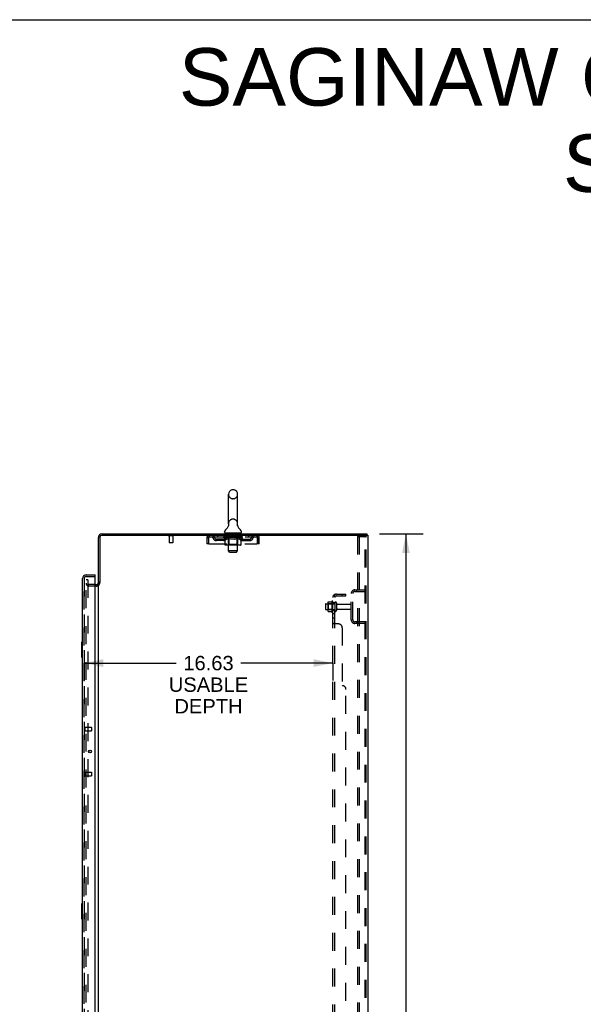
# Model space of a CAD drawing. Header units: inches. Extents: x 0 to 218, y 0 to 141.
# Tile 74 of 76: x 108 to 146, y 75 to 141. Entities that reach past the tile are written whole.
import ezdxf

# ---------------------------------------------------------------- set-up
doc = ezdxf.new("R2010")
doc.units = ezdxf.units.IN
doc.header["$LTSCALE"] = 11.987179
doc.header["$MEASUREMENT"] = 0
doc.linetypes.add('HIDDEN', pattern=[0.2, 0.1, -0.1])
doc.layers.get('0').update_dxf_attribs({"linetype": 'CONTINUOUS'})
for name, color, linetype in [('DEFAULT_2', 8, 'HIDDEN'), ('DIMENSIONS', 7, 'CONTINUOUS'), ('MAIN_RH_DOOR_ASSEMBLY', 7, 'CONTINUOUS'), ('SECONDARY_LH_DOOR_ASSEMBLY', 7, 'CONTINUOUS'), ('SUBPANEL', 7, 'CONTINUOUS')]:
    doc.layers.add(name, color=color, linetype=linetype)
doc.styles.get("Standard").update_dxf_attribs({"font": 'arial.ttf'})
doc.dimstyles.new('DIMSTYLE_1', dxfattribs={"dimtxt": 0.961538, "dimasz": 1.282051, "dimexe": 0.09, "dimexo": 0.07, "dimgap": 0.0375, "dimtad": 0, "dimtih": 1, "dimtoh": 1, "dimzin": 4, "dimdsep": 46, "dimtxsty": 'Standard', "dimblk": '_FILLED', "dimblk1": '_FILLED', "dimblk2": '_FILLED', "dimcen": 0.09, "dimadec": 3, "dimazin": 1, "dimtfac": 1, "dimtdec": 3, "dimtofl": 0, "dimtmove": 0, "dimatfit": 3, "dimldrblk": '_FILLED', "dimfxl": 0, "dimtolj": 1, "dimtzin": 4, "dimarcsym": 0})

# ---------------------------------------------------------------- blocks, each defined once
blk = doc.blocks.new('_FILLED')
at = {"color": 0, "linetype": 'ByBlock'}
blk.add_solid([(0, 0), (-1, 0.2), (-1, -0.2)], dxfattribs=at)
blk = doc.blocks.new('*D4')
at = {"layer": 'DIMENSIONS', "color": 2, "linetype": 'Continuous'}
for p, q in [((132.208, 106.649), (135.12, 106.649)), ((133.966, 106.649), (133.966, 71.611)), ((133.966, 34.649), (133.966, 69.688)), ((132.208, 34.649), (135.12, 34.649))]:
    blk.add_line(p, q, dxfattribs=at)
at = {"layer": 'DIMENSIONS', "color": 2, "linetype": 'Continuous', "xscale": 1.2820512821, "yscale": 1.2820512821, "zscale": 1.2820512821}
for p, rotation in [((133.966, 106.649), 90), ((133.966, 34.649), 270)]:
    blk.add_blockref('_FILLED', p, dxfattribs=dict(at, rotation=rotation))
at = {"layer": 'DIMENSIONS', "color": 2, "linetype": 'Continuous', "insert": (133.966, 71.13), "char_height": 0.9615, "width": 3.36002, "attachment_point": 2, "line_spacing_factor": 0.9}
blk.add_mtext('72.00', dxfattribs=at)
blk = doc.blocks.new('*D12')
at = {"layer": 'DIMENSIONS', "color": 2, "linetype": 'Continuous'}
for p, q in [((112.46, 98.002), (112.46, 96.848)), ((112.46, 98.002), (118.612, 98.002)), ((129.085, 98.002), (122.934, 98.002)), ((129.085, 98.002), (129.085, 96.848))]:
    blk.add_line(p, q, dxfattribs=at)
at = {"layer": 'DIMENSIONS', "color": 2, "linetype": 'Continuous', "xscale": 1.2820512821, "yscale": 1.2820512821, "zscale": 1.2820512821, "rotation": 180}
blk.add_blockref('_FILLED', (112.46, 98.002), dxfattribs=at)
at = {"layer": 'DIMENSIONS', "color": 2, "linetype": 'Continuous', "xscale": 1.2820512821, "yscale": 1.2820512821, "zscale": 1.2820512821}
blk.add_blockref('_FILLED', (129.085, 98.002), dxfattribs=at)
at = {"layer": 'DIMENSIONS', "color": 2, "linetype": 'Continuous', "insert": (120.773, 98.483), "char_height": 0.9615, "width": 5.29025, "attachment_point": 2, "line_spacing_factor": 0.9}
blk.add_mtext('16.63\\PUSABLE\\PDEPTH', dxfattribs=at)

msp = doc.modelspace()

# ---------------------------------------------------------------- linework, layer by layer
at = {"color": 7, "linetype": 'Continuous'}
for p, q in [((0, 141.026), (217.949, 141.026)), ((122.458, 109.595), (122.371, 109.595)), ((122.108, 107.32), (122.108, 109.295)), ((122.72, 107.32), (122.72, 109.295)), ((121.852, 106.748), (121.852, 106.788)), ((121.914, 106.679), (121.914, 106.649)), ((122.914, 106.679), (121.914, 106.679)), ((122.114, 107.177), (122.113, 107.172)), ((122.708, 107.221), (122.709, 107.226)), ((122.708, 107.216), (122.708, 107.221)), ((122.708, 107.211), (122.708, 107.216)), ((122.709, 107.206), (122.708, 107.211)), ((122.709, 107.231), (122.71, 107.236)), ((122.709, 107.226), (122.709, 107.231)), ((122.709, 107.201), (122.709, 107.206)), ((122.71, 107.196), (122.709, 107.201)), ((122.71, 107.241), (122.711, 107.246)), ((122.71, 107.236), (122.71, 107.241)), ((122.711, 107.191), (122.71, 107.196)), ((122.711, 107.246), (122.712, 107.25)), ((122.712, 107.187), (122.711, 107.191)), ((122.713, 107.183), (122.712, 107.187)), ((122.914, 106.679), (122.914, 106.649)), ((122.977, 106.748), (122.977, 106.788)), ((113.414, 103.396), (113.414, 106.403)), ((113.518, 106.42), (113.518, 103.398)), ((113.643, 106.545), (131.32, 106.545)), ((113.661, 106.649), (131.362, 106.649)), ((131.361, 106.545), (131.414, 106.545)), ((131.362, 106.649), (131.362, 106.545)), ((131.414, 106.545), (131.414, 34.753)), ((113.518, 103.409), (113.414, 103.409)), ((113.21, 103.253), (113.272, 103.253)), ((113.414, 41.942), (113.414, 103.357))]:
    msp.add_line(p, q, dxfattribs=at)
at = {"color": 3, "linetype": 'Continuous'}
msp.add_line((131.361, 106.545), (131.32, 106.545), dxfattribs=at)
at = {"color": 7, "linetype": 'Continuous'}
msp.add_lwpolyline([(122.116, 107.25), (122.117, 107.246), (122.118, 107.241), (122.119, 107.236), (122.119, 107.231), (122.12, 107.226), (122.12, 107.221), (122.12, 107.216), (122.12, 107.211), (122.12, 107.206), (122.119, 107.201), (122.119, 107.196), (122.118, 107.191), (122.117, 107.187), (122.116, 107.182), (122.114, 107.177)], dxfattribs=at)
for centre, radius, start, end in [((122.414, 109.295), 0.306, 105.63034, 180), ((122.371, 109.451), 0.144, 90, 105.63034), ((122.458, 109.451), 0.144, 74.36966, 90), ((122.414, 109.295), 0.306, 0, 74.36966), ((121.995, 106.788), 0.144, 124.66237, 180), ((121.921, 106.748), 0.069, 180, 265), ((121.616, 107.336), 0.523, 304.66237, 347.23895), ((122.414, 107.32), 0.306, 180, 193.20532), ((123.212, 107.336), 0.523, 192.7611, 235.33763), ((122.414, 107.32), 0.306, 346.79468, 360), ((122.908, 106.748), 0.069, 275, 360), ((122.833, 106.788), 0.144, 360, 55.33763), ((113.661, 106.403), 0.246, 90, 180), ((113.643, 106.42), 0.125, 90, 180), ((113.272, 103.396), 0.142, 270, 360)]:
    msp.add_arc(centre, radius, start, end, dxfattribs=at)
at = {"layer": 'DEFAULT_2', "color": 8, "linetype": 'HIDDEN'}
for p, q in [((122.458, 108.995), (122.371, 108.995)), ((122.458, 107.62), (122.371, 107.62)), ((122.094, 106.679), (122.094, 106.649)), ((122.309, 106.669), (122.309, 106.589)), ((122.519, 106.669), (122.519, 106.589)), ((122.734, 106.679), (122.734, 106.649)), ((118.41, 106.502), (118.126, 106.502)), ((118.144, 106.502), (118.144, 106.055)), ((118.382, 106.045), (118.154, 106.045)), ((118.392, 106.502), (118.392, 106.055)), ((120.664, 106.378), (120.664, 105.983)), ((120.664, 106.378), (120.768, 106.378)), ((120.768, 106.378), (120.768, 105.983)), ((120.798, 105.983), (120.798, 106.378)), ((120.831, 106.441), (120.831, 106.545)), ((120.831, 106.441), (123.997, 106.441)), ((121.3, 106.19), (121.3, 106.294)), ((121.783, 106.294), (121.3, 106.294)), ((121.783, 106.19), (121.3, 106.19)), ((121.383, 106.545), (121.383, 106.441)), ((121.55, 106.19), (121.55, 106.294)), ((121.781, 106.395), (121.781, 106.435)), ((121.781, 106.435), (122.087, 106.435)), ((121.878, 106.327), (121.781, 106.395)), ((123.048, 106.395), (121.781, 106.395)), ((121.782, 106.435), (121.782, 106.439)), ((121.902, 106.438), (121.782, 106.439)), ((121.791, 106.435), (121.791, 106.441)), ((121.799, 106.432), (121.799, 106.435)), ((121.799, 106.432), (123.029, 106.432)), ((121.808, 106.432), (121.808, 106.435)), ((121.809, 106.432), (121.809, 106.435)), ((121.819, 106.435), (121.819, 106.441)), ((121.835, 106.432), (121.835, 106.435)), ((121.837, 106.432), (121.837, 106.435)), ((121.866, 106.435), (121.866, 106.441)), ((121.878, 105.92), (121.878, 106.327)), ((121.878, 106.327), (121.893, 106.317)), ((121.88, 106.432), (121.88, 106.435)), ((121.883, 106.432), (121.883, 106.435)), ((121.908, 106.308), (121.893, 106.317)), ((121.902, 106.435), (121.902, 106.438)), ((121.922, 106.3), (121.907, 106.308)), ((121.936, 106.293), (121.922, 106.3)), ((121.929, 106.435), (121.929, 106.441)), ((121.93, 106.432), (121.93, 106.435)), ((121.931, 106.432), (121.931, 106.435)), ((121.934, 106.432), (121.934, 106.435)), ((121.951, 106.288), (121.936, 106.293)), ((121.941, 106.432), (121.941, 106.435)), ((121.941, 106.432), (121.941, 106.435)), ((121.945, 106.432), (121.945, 106.435)), ((121.948, 106.432), (121.948, 106.436)), ((121.965, 106.283), (121.951, 106.288)), ((121.953, 106.432), (121.953, 106.435)), ((122.059, 106.283), (121.965, 106.283)), ((121.967, 106.432), (121.967, 106.435)), ((121.977, 106.441), (121.977, 106.545)), ((121.985, 106.432), (121.985, 106.437)), ((121.985, 106.432), (121.985, 106.435)), ((122.006, 106.432), (122.006, 106.435)), ((122.006, 106.432), (122.006, 106.435)), ((122.007, 106.435), (122.007, 106.441)), ((122.017, 106.432), (122.017, 106.435)), ((122.021, 106.432), (122.021, 106.435)), ((122.03, 106.432), (122.03, 106.435)), ((122.042, 106.432), (122.042, 106.439)), ((122.057, 106.432), (122.057, 106.435)), ((122.059, 106.283), (122.073, 106.288)), ((122.06, 106.432), (122.06, 106.435)), ((122.087, 106.293), (122.073, 106.288)), ((122.087, 106.432), (122.087, 106.435)), ((122.102, 106.3), (122.087, 106.293)), ((122.154, 106.435), (122.092, 106.435)), ((122.098, 106.435), (122.098, 106.441)), ((122.101, 105.923), (122.101, 106.392)), ((122.116, 106.308), (122.101, 106.3)), ((122.104, 106.432), (122.104, 106.435)), ((122.109, 106.432), (122.109, 106.435)), ((122.114, 105.498), (122.114, 106.649)), ((122.115, 106.432), (122.115, 106.44)), ((122.131, 106.317), (122.116, 106.308)), ((122.119, 106.432), (122.119, 106.435)), ((122.13, 106.432), (122.13, 106.435)), ((122.145, 106.326), (122.131, 106.317)), ((122.145, 105.92), (122.145, 106.326)), ((122.145, 106.326), (122.175, 106.317)), ((122.154, 106.432), (122.154, 106.435)), ((122.229, 106.435), (122.17, 106.435)), ((122.203, 106.308), (122.174, 106.317)), ((122.19, 106.432), (122.19, 106.435)), ((122.198, 106.435), (122.198, 106.441)), ((122.201, 106.432), (122.201, 106.435)), ((122.232, 106.3), (122.203, 106.308)), ((122.204, 106.432), (122.204, 106.441)), ((122.206, 106.432), (122.206, 106.435)), ((122.214, 106.432), (122.214, 106.435)), ((122.229, 106.432), (122.229, 106.435)), ((122.26, 106.293), (122.231, 106.3)), ((122.31, 106.435), (122.255, 106.435)), ((122.288, 106.288), (122.259, 106.294)), ((122.268, 106.432), (122.268, 106.435)), ((122.315, 106.283), (122.287, 106.288)), ((122.3, 106.435), (122.414, 106.441)), ((122.304, 106.435), (122.304, 106.441)), ((122.305, 106.441), (122.304, 106.441)), ((122.305, 106.435), (122.305, 106.441)), ((122.305, 106.432), (122.305, 106.435)), ((122.309, 106.432), (122.309, 106.435)), ((122.31, 106.432), (122.31, 106.435)), ((122.31, 106.432), (122.31, 106.435)), ((122.513, 106.283), (122.315, 106.283)), ((122.509, 106.579), (122.319, 106.579)), ((122.393, 106.435), (122.345, 106.435)), ((122.351, 106.432), (122.351, 106.435)), ((122.393, 106.432), (122.393, 106.435)), ((122.412, 106.435), (122.412, 106.435)), ((122.412, 106.432), (122.412, 106.435)), ((122.412, 106.432), (122.412, 106.435)), ((122.414, 106.435), (122.414, 106.441)), ((122.414, 106.441), (122.529, 106.435)), ((122.417, 106.432), (122.417, 106.435)), ((122.417, 106.432), (122.417, 106.435)), ((122.417, 106.435), (122.417, 106.435)), ((122.435, 106.432), (122.435, 106.435)), ((122.435, 106.435), (122.483, 106.435)), ((122.478, 106.432), (122.478, 106.435)), ((122.513, 106.283), (122.541, 106.288)), ((122.518, 106.432), (122.518, 106.435)), ((122.519, 106.432), (122.519, 106.435)), ((122.519, 106.435), (122.573, 106.435)), ((122.52, 106.432), (122.52, 106.435)), ((122.524, 106.435), (122.524, 106.441)), ((122.524, 106.435), (122.524, 106.441)), ((122.524, 106.441), (122.524, 106.441)), ((122.524, 106.432), (122.524, 106.435)), ((122.568, 106.293), (122.541, 106.288)), ((122.56, 106.432), (122.56, 106.435)), ((122.596, 106.3), (122.568, 106.293)), ((122.624, 106.308), (122.596, 106.3)), ((122.599, 106.432), (122.599, 106.435)), ((122.599, 106.435), (122.658, 106.435)), ((122.615, 106.432), (122.615, 106.435)), ((122.622, 106.432), (122.622, 106.435)), ((122.652, 106.316), (122.623, 106.307)), ((122.625, 106.432), (122.625, 106.441)), ((122.627, 106.432), (122.627, 106.435)), ((122.631, 106.435), (122.631, 106.441)), ((122.638, 106.432), (122.638, 106.435)), ((122.681, 106.326), (122.652, 106.316)), ((122.674, 106.432), (122.674, 106.435)), ((122.674, 106.435), (122.736, 106.435)), ((122.681, 105.92), (122.681, 106.326)), ((122.681, 106.326), (122.695, 106.316)), ((122.709, 106.308), (122.695, 106.316)), ((122.698, 106.432), (122.698, 106.435)), ((122.722, 106.3), (122.708, 106.308)), ((122.709, 106.432), (122.709, 106.435)), ((122.713, 106.432), (122.713, 106.44)), ((122.714, 105.498), (122.714, 106.649)), ((122.719, 106.432), (122.719, 106.435)), ((122.736, 106.293), (122.722, 106.3)), ((122.724, 106.432), (122.724, 106.435)), ((122.727, 105.923), (122.727, 106.392)), ((122.731, 106.435), (122.731, 106.441)), ((122.749, 106.288), (122.736, 106.293)), ((122.741, 106.432), (122.741, 106.435)), ((122.741, 106.435), (122.943, 106.435)), ((122.763, 106.283), (122.749, 106.288)), ((122.867, 106.283), (122.763, 106.283)), ((122.768, 106.432), (122.768, 106.435)), ((122.771, 106.432), (122.771, 106.435)), ((122.787, 106.432), (122.787, 106.439)), ((122.798, 106.432), (122.798, 106.435)), ((122.807, 106.432), (122.807, 106.435)), ((122.812, 106.432), (122.812, 106.435)), ((122.821, 106.435), (122.821, 106.441)), ((122.823, 106.432), (122.823, 106.435)), ((122.823, 106.432), (122.823, 106.435)), ((122.843, 106.432), (122.843, 106.437)), ((122.844, 106.432), (122.844, 106.435)), ((122.852, 106.441), (122.852, 106.545)), ((122.862, 106.432), (122.862, 106.435)), ((122.867, 106.283), (122.88, 106.288)), ((122.876, 106.432), (122.876, 106.435)), ((122.88, 106.432), (122.88, 106.436)), ((122.894, 106.293), (122.88, 106.288)), ((122.884, 106.432), (122.884, 106.435)), ((122.887, 106.432), (122.887, 106.435)), ((122.887, 106.432), (122.887, 106.435)), ((122.907, 106.3), (122.893, 106.293)), ((122.894, 106.432), (122.894, 106.435)), ((122.897, 106.432), (122.897, 106.435)), ((122.898, 106.432), (122.898, 106.435)), ((122.899, 106.435), (122.899, 106.441)), ((122.921, 106.307), (122.907, 106.3)), ((122.934, 106.316), (122.92, 106.307)), ((122.948, 106.325), (122.934, 106.316)), ((122.945, 106.432), (122.945, 106.435)), ((122.948, 106.432), (122.948, 106.435)), ((122.948, 106.325), (123.048, 106.395)), ((122.948, 105.92), (122.948, 106.325)), ((122.963, 106.435), (122.963, 106.441)), ((122.991, 106.432), (122.991, 106.435)), ((122.993, 106.432), (122.993, 106.435)), ((123.009, 106.435), (123.009, 106.441)), ((123.019, 106.432), (123.019, 106.435)), ((123.02, 106.432), (123.02, 106.435)), ((123.029, 106.432), (123.029, 106.435)), ((123.038, 106.435), (123.038, 106.441)), ((123.046, 106.294), (123.529, 106.294)), ((123.046, 106.19), (123.529, 106.19)), ((123.048, 106.395), (123.048, 106.441)), ((123.279, 106.19), (123.279, 106.294)), ((123.445, 106.545), (123.445, 106.441)), ((123.529, 106.19), (123.529, 106.294)), ((123.997, 106.545), (123.997, 106.441)), ((124.03, 106.378), (124.03, 105.983)), ((124.06, 105.983), (124.06, 106.378)), ((124.164, 106.378), (124.06, 106.378)), ((124.164, 105.983), (124.164, 106.378)), ((130.735, 106.462), (130.735, 34.837)), ((130.735, 106.462), (131.215, 106.462)), ((130.839, 106.462), (130.839, 34.837)), ((131.215, 106.462), (131.289, 106.462)), ((131.237, 34.867), (131.237, 106.432)), ((131.31, 34.867), (131.31, 106.432)), ((120.768, 105.983), (120.664, 105.983)), ((120.798, 105.983), (124.03, 105.983)), ((122.905, 105.883), (121.921, 105.883)), ((122.101, 105.923), (122.062, 105.883)), ((122.727, 105.923), (122.101, 105.923)), ((122.183, 105.429), (122.114, 105.498)), ((122.714, 105.498), (122.114, 105.498)), ((122.183, 105.429), (122.645, 105.429)), ((122.645, 105.429), (122.714, 105.498)), ((122.659, 105.883), (122.662, 105.883)), ((122.667, 105.886), (122.669, 105.888)), ((122.669, 105.888), (122.672, 105.89)), ((122.727, 105.923), (122.767, 105.883)), ((124.164, 105.983), (124.06, 105.983)), ((112.602, 41.733), (112.602, 103.566)), ((112.706, 103.566), (112.602, 103.566)), ((112.706, 103.566), (112.706, 41.733)), ((113.21, 103.253), (112.788, 103.253)), ((113.272, 103.149), (112.788, 103.149)), ((130.557, 102.899), (131.31, 102.899)), ((130.557, 102.795), (131.31, 102.795)), ((130.664, 102.899), (130.664, 102.795)), ((128.771, 102.093), (128.989, 102.093)), ((129.015, 102.13), (129.015, 101.419)), ((129.085, 101.44), (129.085, 102.109)), ((130.31, 100.896), (130.31, 102.653)), ((130.414, 100.896), (130.414, 102.653)), ((128.585, 101.932), (128.585, 101.617)), ((128.615, 101.962), (129.21, 101.962)), ((128.615, 101.587), (129.21, 101.587)), ((128.749, 102.03), (128.749, 101.519)), ((128.769, 101.958), (128.749, 101.978)), ((128.769, 101.591), (128.749, 101.571)), ((128.769, 101.958), (128.769, 101.591)), ((129.065, 101.958), (128.769, 101.958)), ((129.065, 101.591), (128.769, 101.591)), ((128.771, 101.456), (128.989, 101.456)), ((129.065, 101.958), (129.085, 101.978)), ((129.065, 101.958), (129.065, 101.591)), ((129.065, 101.591), (129.085, 101.571)), ((129.21, 102.032), (129.21, 101.517)), ((129.32, 102.032), (129.32, 101.517)), ((129.383, 101.939), (130.28, 101.939)), ((129.383, 101.609), (130.28, 101.609)), ((131.31, 100.753), (130.557, 100.753)), ((130.664, 100.753), (130.664, 100.649)), ((131.31, 100.649), (130.557, 100.649))]:
    msp.add_line(p, q, dxfattribs=at)
for points in [[(120.798, 106.378), (120.801, 106.397), (120.803, 106.416), (120.805, 106.434), (120.808, 106.451), (120.81, 106.467), (120.812, 106.483), (120.815, 106.497), (120.817, 106.509), (120.819, 106.52), (120.822, 106.529), (120.824, 106.536), (120.827, 106.541), (120.829, 106.544), (120.831, 106.545)], [(120.798, 106.378), (120.801, 106.386), (120.803, 106.392), (120.805, 106.399), (120.808, 106.406), (120.81, 106.412), (120.812, 106.418), (120.815, 106.423), (120.817, 106.428), (120.819, 106.432), (120.822, 106.435), (120.824, 106.438), (120.827, 106.44), (120.829, 106.441), (120.831, 106.441)], [(123.997, 106.545), (124, 106.544), (124.002, 106.541), (124.004, 106.536), (124.007, 106.529), (124.009, 106.52), (124.011, 106.509), (124.014, 106.497), (124.016, 106.483), (124.018, 106.467), (124.021, 106.451), (124.023, 106.434), (124.026, 106.416), (124.028, 106.397), (124.03, 106.378)], [(123.997, 106.441), (124, 106.441), (124.002, 106.44), (124.004, 106.438), (124.007, 106.435), (124.009, 106.432), (124.011, 106.428), (124.014, 106.423), (124.016, 106.418), (124.018, 106.412), (124.021, 106.406), (124.023, 106.399), (124.026, 106.392), (124.028, 106.386), (124.03, 106.378)], [(131.226, 106.458), (131.221, 106.461), (131.215, 106.462)], [(131.226, 106.458), (131.23, 106.453), (131.234, 106.447), (131.236, 106.44), (131.237, 106.432)], [(131.3, 106.458), (131.295, 106.461), (131.289, 106.462)], [(131.3, 106.458), (131.304, 106.453), (131.307, 106.447), (131.309, 106.44), (131.31, 106.432)], [(121.921, 105.883), (121.915, 105.883), (121.91, 105.884), (121.905, 105.886), (121.9, 105.888), (121.896, 105.89), (121.892, 105.893), (121.888, 105.897), (121.884, 105.901), (121.882, 105.905), (121.88, 105.91), (121.878, 105.915), (121.878, 105.92)], [(122.167, 105.883), (122.164, 105.883), (122.162, 105.884), (122.159, 105.886), (122.157, 105.888), (122.154, 105.89), (122.152, 105.893), (122.15, 105.897), (122.149, 105.901), (122.147, 105.905), (122.146, 105.91), (122.146, 105.915), (122.145, 105.92)], [(122.662, 105.883), (122.664, 105.884), (122.667, 105.886)], [(122.672, 105.89), (122.674, 105.893), (122.676, 105.897), (122.677, 105.901), (122.679, 105.905)], [(122.674, 105.893), (122.676, 105.897), (122.677, 105.901)], [(122.679, 105.905), (122.68, 105.91), (122.68, 105.915), (122.681, 105.92)], [(122.68, 105.91), (122.68, 105.915), (122.681, 105.92)], [(122.905, 105.883), (122.911, 105.883), (122.916, 105.884), (122.921, 105.886), (122.926, 105.888), (122.93, 105.89), (122.934, 105.893), (122.938, 105.897), (122.942, 105.901), (122.944, 105.905), (122.946, 105.91), (122.948, 105.915), (122.948, 105.92)], [(128.761, 102.087), (128.762, 102.089), (128.763, 102.09), (128.764, 102.091), (128.766, 102.092), (128.768, 102.093), (128.769, 102.093), (128.771, 102.093)], [(128.998, 102.099), (128.997, 102.098), (128.997, 102.098), (128.997, 102.098), (128.997, 102.098), (128.997, 102.097), (128.996, 102.097), (128.996, 102.097), (128.996, 102.096), (128.996, 102.096), (128.995, 102.096), (128.995, 102.095), (128.994, 102.095), (128.994, 102.095), (128.993, 102.094), (128.992, 102.094), (128.991, 102.094), (128.99, 102.093), (128.989, 102.093)], [(128.761, 101.462), (128.762, 101.46), (128.763, 101.459), (128.764, 101.458), (128.766, 101.457), (128.768, 101.456), (128.769, 101.456), (128.771, 101.456)], [(128.989, 101.456), (128.99, 101.456), (128.991, 101.455), (128.992, 101.455), (128.993, 101.455), (128.994, 101.454), (128.994, 101.454), (128.995, 101.454), (128.995, 101.453), (128.996, 101.453), (128.996, 101.453), (128.996, 101.452), (128.996, 101.452), (128.997, 101.452), (128.997, 101.451), (128.997, 101.451), (128.997, 101.451), (128.997, 101.451), (128.998, 101.45)]]:
    msp.add_lwpolyline(points, dxfattribs=at)
for centre, radius, start, end in [((122.414, 109.295), 0.306, 180, 254.36966), ((122.371, 109.139), 0.144, 254.36966, 270), ((122.458, 109.139), 0.144, 270, 285.63034), ((122.414, 109.295), 0.306, 285.63034, 360), ((122.414, 107.32), 0.306, 105.63034, 180), ((122.371, 107.476), 0.144, 90, 105.63034), ((122.458, 107.476), 0.144, 74.36966, 90), ((122.414, 107.32), 0.306, 0, 74.36966), ((121.921, 106.748), 0.069, 265, 270), ((122.084, 106.649), 0.03, 0, 90), ((122.299, 106.669), 0.01, 0, 90), ((122.529, 106.669), 0.01, 90, 180), ((122.744, 106.649), 0.03, 90, 180), ((122.908, 106.748), 0.069, 270, 275), ((118.126, 106.524), 0.0215, 90, 270), ((118.154, 106.055), 0.01, 180, 270), ((118.382, 106.055), 0.01, 270, 360), ((118.41, 106.524), 0.0215, 270, 90), ((120.831, 106.378), 0.167, 90, 180), ((120.831, 106.378), 0.063, 90, 180), ((121.011, 106.378), 0.167, 8.07163, 90), ((121.011, 106.379), 0.0625, 7.98631, 90), ((121.3, 106.419), 0.229, 187.98631, 270), ((121.3, 106.419), 0.125, 188.07163, 270), ((121.783, 106.419), 0.125, 270, 351.92837), ((121.783, 106.419), 0.229, 270, 352.01369), ((122.072, 106.378), 0.167, 90, 171.92837), ((122.071, 106.379), 0.0625, 90, 172.01369), ((122.062, 106.392), 0.0398, 0, 89.99999), ((122.319, 106.589), 0.01, 180, 270), ((122.509, 106.589), 0.01, 270, 360), ((122.767, 106.392), 0.0398, 90.00001, 180), ((122.757, 106.378), 0.167, 8.07163, 90), ((122.757, 106.379), 0.0625, 7.98631, 90), ((123.046, 106.419), 0.229, 187.98631, 270), ((123.046, 106.419), 0.125, 188.07163, 270), ((123.529, 106.419), 0.125, 270, 351.92837), ((123.529, 106.419), 0.229, 270, 352.01369), ((123.818, 106.378), 0.167, 90, 171.92837), ((123.817, 106.379), 0.0625, 90, 172.01369), ((123.997, 106.378), 0.167, 0, 90), ((123.997, 106.378), 0.063, 0, 90), ((113.272, 103.396), 0.246, 270, 360), ((112.788, 103.336), 0.186, 180, 270), ((112.788, 103.336), 0.0823, 180, 270), ((130.557, 102.653), 0.246, 90, 180), ((130.557, 102.653), 0.142, 90, 180), ((128.89, 102.03), 0.141, 156.05, 180), ((129.615, 101.774), 0.698, 149.33687, 152.3186), ((129.047, 102.109), 0.0384, 0, 145.55034), ((129.265, 102.032), 0.055, 0, 180), ((128.615, 101.932), 0.03, 90, 180), ((128.615, 101.617), 0.03, 180, 270), ((128.89, 101.519), 0.141, 180, 203.95), ((129.615, 101.774), 0.698, 207.6814, 210.66313), ((129.047, 101.44), 0.0384, 214.44966, 360), ((129.265, 101.517), 0.055, 180, 360), ((129.383, 102.002), 0.0625, 180, 270), ((129.383, 101.547), 0.0625, 90, 180), ((130.28, 101.909), 0.03, 0, 90), ((130.28, 101.639), 0.03, 270, 360), ((130.557, 100.896), 0.246, 180, 270), ((130.557, 100.896), 0.142, 180, 270)]:
    msp.add_arc(centre, radius, start, end, dxfattribs=at)
for centre, major_axis, ratio, start_param, end_param in [((122.414, 106.441), (0.633, 0.007), 0.05963, 9.249616, 9.431313), ((122.414, 106.441), (0.633, 0), 0.060556, -3.083241, -2.96706), ((121.737, 106.43), (0.198, 0.002), 0.05963, 0.25549, 1.295341), ((122.414, 106.441), (0.633, 0.013), 0.05688, 2.791345, 2.965878), ((121.805, 106.43), (0.198, -0.002), 0.05963, 0.605815, 1.645666), ((122.414, 106.441), (0.633, -0.007), 0.05963, -2.96643, -2.791898), ((121.737, 106.423), (0.198, 0.004), 0.05688, 1.20151, 1.294789), ((121.805, 106.423), (0.198, 0), 0.060556, 1.551758, 1.645036), ((121.761, 106.423), (0.198, 0.002), 0.05963, 1.170259, 1.376596), ((121.807, 106.425), (0.164, 0.002), 0.05963, 1.065228, 1.614276), ((121.787, 106.425), (0.164, 0.003), 0.05688, 0.890143, 1.43919), ((121.845, 106.425), (0.164, 0), 0.060556, 1.240391, 1.789438), ((121.733, 106.43), (0.198, 0.004), 0.05688, 0.080405, 1.120256), ((122.414, 106.441), (0.633, 0.019), 0.052395, 2.616403, 2.790936), ((121.868, 106.43), (0.198, -0.004), 0.05688, 0.7809, 1.820751), ((122.414, 106.441), (0.633, -0.013), 0.05688, -2.791345, -2.616812), ((121.733, 106.423), (0.198, 0.006), 0.052395, 1.026568, 1.119847), ((121.868, 106.423), (0.198, -0.002), 0.05963, 1.72692, 1.820198), ((121.786, 106.425), (0.164, 0.005), 0.052395, 0.715201, 1.264248), ((121.9, 106.425), (0.164, -0.002), 0.05963, 1.415553, 1.9646), ((122.414, 106.441), (0.633, 0.025), 0.046319, 2.441654, 2.616187), ((121.947, 106.43), (0.198, -0.006), 0.052395, 0.955842, 1.995693), ((121.75, 106.43), (0.198, 0.006), 0.052395, -0.094537, 0.945314), ((122.414, 106.441), (0.633, -0.019), 0.052395, -2.616403, -2.44187), ((121.75, 106.423), (0.198, 0.008), 0.046319, 0.851819, 0.945098), ((121.947, 106.423), (0.198, -0.004), 0.05688, 1.902006, 1.995284), ((121.805, 106.425), (0.164, 0.006), 0.046319, 0.540452, 1.089499), ((121.971, 106.425), (0.164, -0.003), 0.05688, 1.590638, 2.139686), ((121.761, 106.43), (0.198, 0), 0.060556, 0.430652, 0.777569), ((122.414, 106.441), (0.633, 0.029), 0.038841, 2.267123, 2.441656), ((122.041, 106.43), (0.198, -0.008), 0.046319, 1.130591, 2.170442), ((121.787, 106.43), (0.198, 0.008), 0.046319, -0.269286, 0.770565), ((122.414, 106.441), (0.633, -0.025), 0.046319, -2.441654, -2.267121), ((121.787, 106.423), (0.198, 0.009), 0.038841, 0.677289, 0.770567), ((122.041, 106.423), (0.198, -0.006), 0.052395, 2.076947, 2.170226), ((121.841, 106.425), (0.164, 0.008), 0.038841, 0.365921, 0.914969), ((122.056, 106.425), (0.164, -0.005), 0.052395, 1.76558, 2.314627), ((122.414, 106.441), (0.633, 0.033), 0.030195, 2.09281, 2.267343), ((122.145, 106.43), (0.198, -0.009), 0.038841, 1.305122, 2.344973), ((121.843, 106.43), (0.198, 0.009), 0.038841, -0.443817, 0.596034), ((122.414, 106.441), (0.633, -0.029), 0.038841, -2.267123, -2.092591), ((121.843, 106.423), (0.198, 0.01), 0.030195, 0.502975, 0.596254), ((122.145, 106.423), (0.198, -0.008), 0.046319, 2.251696, 2.344975), ((121.896, 106.425), (0.164, 0.009), 0.030195, 0.191608, 0.740655), ((122.151, 106.425), (0.164, -0.006), 0.046319, 1.940329, 2.489376), ((121.917, 106.43), (0.198, 0.01), 0.030195, -0.61813, 0.421721), ((122.414, 106.441), (0.633, 0.036), 0.020645, 1.918687, 2.09322), ((122.258, 106.43), (0.198, -0.01), 0.030195, 1.479435, 2.519286), ((122.414, 106.441), (0.633, -0.033), 0.030195, -2.09281, -1.918277), ((121.917, 106.423), (0.198, 0.011), 0.020645, 0.328852, 0.422131), ((122.258, 106.423), (0.198, -0.009), 0.038841, 2.426227, 2.519505), ((121.966, 106.425), (0.164, 0.009), 0.020645, 0.017485, 0.566532), ((122.255, 106.425), (0.164, -0.008), 0.038841, 2.11486, 2.663907), ((122.006, 106.43), (0.198, 0.011), 0.020645, -0.792253, 0.247598), ((122.414, 106.441), (0.633, 0.038), 0.010478, 1.744704, 1.919237), ((122.376, 106.43), (0.198, -0.011), 0.020645, 1.653558, 2.693409), ((122.414, 106.441), (0.633, -0.036), 0.020645, -1.918687, -1.744154), ((122.006, 106.423), (0.198, 0.012), 0.010478, 0.154869, 0.248148), ((122.376, 106.423), (0.198, -0.01), 0.030195, 2.60054, 2.693819), ((122.05, 106.425), (0.164, 0.01), 0.010478, 6.126688, 6.675735), ((122.363, 106.425), (0.164, -0.009), 0.030195, 2.289173, 2.83822), ((122.107, 106.43), (0.198, 0.012), 0.010478, -0.966236, -0.000846), ((122.495, 106.43), (0.198, -0.012), 0.010478, 1.827541, 2.867392), ((122.414, 106.441), (0.633, -0.038), 0.010478, -1.744704, -1.570171), ((122.495, 106.423), (0.198, -0.011), 0.020645, 2.774664, 2.867942), ((122.473, 106.425), (0.164, -0.009), 0.020645, 2.463296, 3.012344), ((122.333, 106.43), (0.198, 0.012), 0.010478, 0.274201, 1.314052), ((122.247, 106.425), (0.164, 0.01), 0.010478, -0.000483, 0.504314), ((122.217, 106.423), (0.198, 0.012), 0.010478, 0.099668, 0.192946), ((122.414, 106.441), (0.633, 0.038), 0.010478, -1.571421, -1.396888), ((122.611, 106.423), (0.198, -0.012), 0.010478, 2.948646, 3.041925), ((122.581, 106.425), (0.164, -0.01), 0.010478, 2.637279, 3.142076), ((122.452, 106.43), (0.198, 0.011), 0.020645, 0.448184, 1.488034), ((122.355, 106.425), (0.164, 0.009), 0.020645, 0.129249, 0.678296), ((122.333, 106.423), (0.198, 0.011), 0.020645, 0.273651, 0.366929), ((122.414, 106.441), (0.633, 0.036), 0.020645, -1.397439, -1.222906), ((122.722, 106.43), (0.198, -0.012), 0.010478, -3.140747, -2.175357), ((122.414, 106.441), (0.633, -0.038), 0.010478, 1.222355, 1.396888), ((122.57, 106.43), (0.198, 0.01), 0.030195, 0.622307, 1.662158), ((122.465, 106.425), (0.164, 0.009), 0.030195, 0.303372, 0.852419), ((122.779, 106.425), (0.164, -0.01), 0.010478, 2.749043, 3.29809), ((122.823, 106.43), (0.198, -0.011), 0.020645, 2.893995, 3.933846), ((122.452, 106.423), (0.198, 0.01), 0.030195, 0.447774, 0.541052), ((122.823, 106.423), (0.198, -0.012), 0.010478, 2.893445, 2.986723), ((122.414, 106.441), (0.633, 0.033), 0.030195, -1.223315, -1.048783), ((122.414, 106.441), (0.633, -0.036), 0.020645, 1.048373, 1.222906), ((122.683, 106.43), (0.198, 0.009), 0.038841, 0.79662, 1.836471), ((122.574, 106.425), (0.164, 0.008), 0.038841, 0.477686, 1.026733), ((122.863, 106.425), (0.164, -0.009), 0.020645, 2.57506, 3.124108), ((122.912, 106.43), (0.198, -0.01), 0.030195, 2.719872, 3.759723), ((122.788, 106.43), (0.198, 0.008), 0.046319, 0.971151, 2.011002), ((122.57, 106.423), (0.198, 0.009), 0.038841, 0.622087, 0.715366), ((122.912, 106.423), (0.198, -0.011), 0.020645, 2.719462, 2.812741), ((122.414, 106.441), (0.633, 0.029), 0.038841, -1.049002, -0.874469), ((122.414, 106.441), (0.633, -0.033), 0.030195, 0.87425, 1.048783), ((122.677, 106.425), (0.164, 0.006), 0.046319, 0.652216, 1.201263), ((122.881, 106.43), (0.198, 0.006), 0.052395, 1.1459, 2.185751), ((122.933, 106.425), (0.164, -0.009), 0.030195, 2.400937, 2.949985), ((122.985, 106.43), (0.198, -0.009), 0.038841, 2.545558, 3.585409), ((122.773, 106.425), (0.164, 0.005), 0.052395, 0.826965, 1.376012), ((122.683, 106.423), (0.198, 0.008), 0.046319, 0.796618, 0.889896), ((122.985, 106.423), (0.198, -0.01), 0.030195, 2.545339, 2.638617), ((122.961, 106.43), (0.198, 0.004), 0.05688, 1.320842, 2.360692), ((122.414, 106.441), (0.633, 0.025), 0.046319, -0.874471, -0.699939), ((122.414, 106.441), (0.633, -0.029), 0.038841, 0.699936, 0.874469), ((123.041, 106.43), (0.198, -0.008), 0.046319, 2.371028, 3.410879), ((122.987, 106.425), (0.164, -0.008), 0.038841, 2.226624, 2.775671), ((123.023, 106.43), (0.198, 0.002), 0.05963, 1.495927, 2.535778), ((122.857, 106.425), (0.164, 0.003), 0.05688, 1.001907, 1.550954), ((123.078, 106.43), (0.198, -0.006), 0.052395, 2.196279, 3.23613), ((123.024, 106.425), (0.164, -0.006), 0.046319, 2.052093, 2.601141), ((122.788, 106.423), (0.198, 0.006), 0.052395, 0.971367, 1.064645), ((123.067, 106.43), (0.198, 0), 0.060556, 1.671089, 2.71094), ((123.041, 106.423), (0.198, -0.009), 0.038841, 2.371026, 2.464304), ((123.095, 106.43), (0.198, -0.004), 0.05688, 2.021337, 3.061188), ((122.414, 106.441), (0.633, 0.019), 0.052395, -0.699723, -0.52519), ((122.414, 106.441), (0.633, -0.025), 0.046319, 0.525406, 0.699939), ((123.092, 106.43), (0.198, -0.002), 0.05963, 1.846251, 2.886102), ((122.928, 106.425), (0.164, 0.002), 0.05963, 1.176993, 1.72604), ((123.042, 106.425), (0.164, -0.005), 0.052395, 1.877344, 2.426392), ((122.984, 106.425), (0.164, 0), 0.060556, 1.352155, 1.901202), ((123.042, 106.425), (0.164, -0.003), 0.05688, 1.702402, 2.25145), ((123.022, 106.425), (0.164, -0.002), 0.05963, 1.527317, 2.076364), ((122.881, 106.423), (0.198, 0.004), 0.05688, 1.146309, 1.239587), ((123.078, 106.423), (0.198, -0.008), 0.046319, 2.196495, 2.289773), ((122.414, 106.441), (0.633, 0.013), 0.05688, -0.524781, -0.350248), ((122.414, 106.441), (0.633, -0.019), 0.052395, 0.350657, 0.52519), ((122.961, 106.423), (0.198, 0.002), 0.05963, 1.321394, 1.414673), ((123.095, 106.423), (0.198, -0.006), 0.052395, 2.021746, 2.115024), ((122.414, 106.441), (0.633, 0.007), 0.05963, -0.349695, -0.175162), ((122.414, 106.441), (0.633, -0.013), 0.05688, 0.175715, 0.350248), ((123.023, 106.423), (0.198, 0), 0.060556, 1.496556, 1.589835), ((123.092, 106.423), (0.198, -0.004), 0.05688, 1.846804, 1.940083), ((123.067, 106.423), (0.198, -0.002), 0.05963, 1.671719, 1.764997), ((122.414, 106.441), (0.633, 0), 0.060556, -0.174533, 0), ((122.414, 106.441), (0.633, -0.007), 0.05963, 0.000629, 0.175162)]:
    msp.add_ellipse(centre, major_axis=major_axis, ratio=ratio, start_param=start_param, end_param=end_param, dxfattribs=at)
at = {"layer": 'MAIN_RH_DOOR_ASSEMBLY', "color": 3, "linetype": 'Continuous'}
for p, q in [((112.356, 41.646), (112.356, 103.653)), ((112.603, 103.899), (113.21, 103.899)), ((113.21, 41.523), (113.21, 103.775))]:
    msp.add_line(p, q, dxfattribs=at)
at = {"layer": 'MAIN_RH_DOOR_ASSEMBLY', "color": 8, "linetype": 'HIDDEN'}
for p, q in [((112.46, 41.646), (112.46, 103.653)), ((112.603, 103.795), (113.19, 103.795)), ((112.503, 93.729), (112.503, 93.445)), ((112.503, 93.711), (112.95, 93.711)), ((112.96, 93.701), (112.96, 93.473)), ((112.503, 93.463), (112.95, 93.463)), ((112.503, 90.729), (112.503, 90.445)), ((112.503, 90.711), (112.95, 90.711)), ((112.503, 90.463), (112.95, 90.463)), ((112.96, 90.701), (112.96, 90.473))]:
    msp.add_line(p, q, dxfattribs=at)
at = {"layer": 'MAIN_RH_DOOR_ASSEMBLY', "color": 7, "linetype": 'Continuous'}
for p, q in [((113.21, 103.795), (113.19, 103.795)), ((113.21, 103.795), (113.21, 103.899)), ((112.296, 99.384), (112.296, 98.414)), ((112.356, 99.399), (112.311, 99.399)), ((112.343, 99.299), (112.343, 98.499)), ((112.311, 98.399), (112.356, 98.399)), ((112.78, 92.142), (112.78, 92.033)), ((112.296, 81.884), (112.296, 80.914)), ((112.356, 81.899), (112.311, 81.899)), ((112.343, 81.799), (112.343, 80.999)), ((112.311, 80.899), (112.356, 80.899))]:
    msp.add_line(p, q, dxfattribs=at)
for points in [[(112.341, 99.336), (112.342, 99.33), (112.342, 99.324), (112.342, 99.318), (112.343, 99.312), (112.343, 99.306), (112.343, 99.299)], [(112.343, 98.499), (112.343, 98.493), (112.343, 98.487), (112.342, 98.481), (112.342, 98.475), (112.342, 98.469), (112.341, 98.463)], [(112.341, 81.836), (112.342, 81.83), (112.342, 81.824), (112.342, 81.818), (112.343, 81.812), (112.343, 81.806), (112.343, 81.799)], [(112.343, 80.999), (112.343, 80.993), (112.343, 80.987), (112.342, 80.981), (112.342, 80.975), (112.342, 80.969), (112.341, 80.963)]]:
    msp.add_lwpolyline(points, dxfattribs=at)
at = {"layer": 'MAIN_RH_DOOR_ASSEMBLY', "color": 3, "linetype": 'Continuous'}
msp.add_circle((112.856, 92.087), 0.0938, dxfattribs=at)
for centre, radius, start, end in [((112.603, 103.653), 0.246, 90, 180), ((113.19, 103.775), 0.02, 0, 90)]:
    msp.add_arc(centre, radius, start, end, dxfattribs=at)
at = {"layer": 'MAIN_RH_DOOR_ASSEMBLY', "color": 8, "linetype": 'HIDDEN'}
for centre, radius, start, end in [((112.603, 103.653), 0.142, 90, 180), ((112.482, 93.729), 0.0215, 0, 180), ((112.95, 93.701), 0.01, 0, 90), ((112.482, 93.445), 0.0215, 180, 360), ((112.95, 93.473), 0.01, 270, 360), ((112.482, 90.729), 0.0215, 0, 180), ((112.482, 90.445), 0.0215, 180, 360), ((112.95, 90.701), 0.01, 0, 90), ((112.95, 90.473), 0.01, 270, 360)]:
    msp.add_arc(centre, radius, start, end, dxfattribs=at)
at = {"layer": 'MAIN_RH_DOOR_ASSEMBLY', "color": 7, "linetype": 'Continuous'}
for centre, start, end in [((112.311, 99.384), 90, 180), ((112.341, 99.384), 0, 90), ((112.311, 98.414), 180, 270), ((112.341, 98.414), 270, 360), ((112.311, 81.884), 90, 180), ((112.341, 81.884), 0, 90), ((112.311, 80.914), 180, 270), ((112.341, 80.914), 270, 360)]:
    msp.add_arc(centre, 0.015, start, end, dxfattribs=at)
at = {"layer": 'SECONDARY_LH_DOOR_ASSEMBLY', "color": 8, "linetype": 'HIDDEN'}
for p, q in [((112.46, 103.653), (112.46, 41.646)), ((112.603, 103.795), (113.19, 103.795))]:
    msp.add_line(p, q, dxfattribs=at)
msp.add_arc((112.603, 103.653), 0.142, 90, 180, dxfattribs=at)
at = {"layer": 'SUBPANEL', "color": 8, "linetype": 'HIDDEN'}
for p, q in [((129.085, 42.806), (129.085, 102.493)), ((129.21, 102.493), (129.085, 102.493)), ((129.139, 102.532), (129.236, 102.452)), ((129.21, 42.806), (129.21, 102.493)), ((129.322, 102.618), (129.96, 102.618)), ((129.322, 102.493), (129.96, 102.493)), ((129.71, 102.493), (129.71, 102.618)), ((129.96, 102.493), (129.96, 102.618)), ((129.21, 102.024), (129.085, 102.024)), ((129.21, 101.524), (129.085, 101.524)), ((129.21, 101.296), (129.085, 101.296)), ((129.21, 101.015), (129.085, 101.015)), ((129.085, 100.652), (129.085, 100.654)), ((129.21, 100.654), (129.085, 100.654)), ((129.46, 100.618), (129.139, 100.618)), ((129.231, 100.633), (129.23, 100.634)), ((129.71, 100.368), (129.71, 96.493)), ((129.96, 49.056), (129.96, 96.243))]:
    msp.add_line(p, q, dxfattribs=at)
for points in [[(129.108, 102.513), (129.104, 102.512), (129.101, 102.51), (129.098, 102.509), (129.096, 102.507), (129.093, 102.505), (129.09, 102.504), (129.089, 102.502), (129.087, 102.5), (129.086, 102.498), (129.086, 102.496), (129.085, 102.495), (129.085, 102.493)], [(129.139, 102.532), (129.137, 102.53), (129.135, 102.527), (129.132, 102.525), (129.129, 102.523), (129.126, 102.522), (129.122, 102.52), (129.119, 102.518), (129.115, 102.517), (129.108, 102.513)], [(129.151, 102.493), (129.15, 102.493), (129.151, 102.493), (129.151, 102.493), (129.151, 102.493), (129.151, 102.493), (129.152, 102.493), (129.152, 102.493), (129.153, 102.493), (129.154, 102.493), (129.154, 102.493), (129.155, 102.493), (129.155, 102.493), (129.156, 102.492), (129.157, 102.492), (129.158, 102.492), (129.158, 102.492), (129.159, 102.492), (129.16, 102.492), (129.16, 102.492), (129.161, 102.491), (129.162, 102.491), (129.163, 102.491), (129.163, 102.491), (129.164, 102.491), (129.165, 102.491), (129.166, 102.49), (129.166, 102.49), (129.167, 102.49), (129.168, 102.49), (129.169, 102.489), (129.17, 102.489), (129.17, 102.489), (129.171, 102.489), (129.172, 102.489), (129.173, 102.488), (129.174, 102.488), (129.175, 102.488), (129.176, 102.487), (129.176, 102.487), (129.177, 102.487), (129.178, 102.487), (129.179, 102.486), (129.18, 102.486), (129.181, 102.486), (129.182, 102.485), (129.183, 102.485), (129.184, 102.485), (129.185, 102.484), (129.186, 102.484), (129.187, 102.483), (129.188, 102.483), (129.189, 102.483), (129.19, 102.482), (129.191, 102.482), (129.192, 102.481), (129.193, 102.481), (129.194, 102.481), (129.195, 102.48), (129.196, 102.48), (129.197, 102.479), (129.198, 102.479), (129.199, 102.479), (129.199, 102.478), (129.2, 102.478), (129.201, 102.477), (129.202, 102.477), (129.203, 102.477), (129.203, 102.476), (129.204, 102.476), (129.205, 102.475), (129.206, 102.475), (129.206, 102.475), (129.207, 102.474), (129.208, 102.474), (129.209, 102.474), (129.209, 102.473), (129.21, 102.473), (129.21, 102.473), (129.211, 102.472), (129.212, 102.472), (129.212, 102.471), (129.213, 102.471), (129.213, 102.471), (129.214, 102.471), (129.214, 102.47), (129.214, 102.47), (129.214, 102.47)], [(129.153, 102.493), (129.153, 102.493), (129.152, 102.493), (129.152, 102.493), (129.151, 102.493), (129.151, 102.493), (129.151, 102.493), (129.151, 102.493)], [(129.225, 102.47), (129.223, 102.472), (129.221, 102.474), (129.219, 102.476), (129.217, 102.478), (129.215, 102.481), (129.214, 102.483), (129.212, 102.485), (129.211, 102.488), (129.211, 102.49), (129.21, 102.492), (129.21, 102.493)], [(129.214, 102.47), (129.214, 102.47), (129.214, 102.47), (129.214, 102.47), (129.214, 102.47), (129.214, 102.471), (129.213, 102.471), (129.213, 102.471), (129.213, 102.471), (129.212, 102.472), (129.212, 102.472), (129.211, 102.473), (129.211, 102.473)], [(129.236, 102.452), (129.236, 102.453), (129.236, 102.454), (129.236, 102.455), (129.236, 102.456), (129.236, 102.457), (129.235, 102.458), (129.234, 102.459), (129.233, 102.461), (129.231, 102.462), (129.23, 102.464), (129.228, 102.466), (129.225, 102.47)], [(129.098, 100.638), (129.096, 100.64), (129.093, 100.642), (129.09, 100.644), (129.089, 100.645), (129.087, 100.647), (129.086, 100.649), (129.086, 100.651), (129.085, 100.652), (129.085, 100.654)], [(129.093, 100.642), (129.09, 100.644), (129.089, 100.645), (129.087, 100.647), (129.086, 100.649)], [(129.104, 100.635), (129.101, 100.637), (129.098, 100.638), (129.096, 100.64)], [(129.119, 100.629), (129.111, 100.632), (129.108, 100.634), (129.104, 100.635)], [(129.129, 100.625), (129.126, 100.626), (129.122, 100.628), (129.119, 100.629)], [(129.139, 100.618), (129.137, 100.62), (129.135, 100.621), (129.132, 100.623), (129.129, 100.625)], [(129.139, 100.618), (129.137, 100.62), (129.135, 100.621), (129.132, 100.623)], [(129.221, 100.641), (129.219, 100.642), (129.217, 100.643), (129.215, 100.645), (129.214, 100.646), (129.212, 100.648), (129.211, 100.649), (129.211, 100.651), (129.21, 100.652), (129.21, 100.654)], [(129.217, 100.643), (129.215, 100.645), (129.214, 100.646), (129.212, 100.648), (129.211, 100.649), (129.211, 100.651), (129.21, 100.652), (129.21, 100.654)], [(129.228, 100.635), (129.227, 100.637), (129.225, 100.638), (129.221, 100.641)], [(129.236, 100.618), (129.236, 100.62), (129.236, 100.622), (129.236, 100.623), (129.236, 100.625), (129.236, 100.626), (129.235, 100.628), (129.234, 100.63), (129.233, 100.631), (129.231, 100.633), (129.23, 100.634), (129.228, 100.635), (129.227, 100.637)], [(129.236, 100.623), (129.236, 100.625), (129.236, 100.626), (129.235, 100.628), (129.234, 100.63), (129.233, 100.631)], [(129.236, 100.618), (129.236, 100.62), (129.236, 100.622)]]:
    msp.add_lwpolyline(points, dxfattribs=at)
for centre, radius, start, end in [((129.322, 102.381), 0.237, 90, 180), ((129.322, 102.381), 0.112, 90, 180), ((129.46, 100.368), 0.25, 0, 90), ((129.71, 96.243), 0.25, 0, 90)]:
    msp.add_arc(centre, radius, start, end, dxfattribs=at)

# ---------------------------------------------------------------- texts
at = {"layer": 'DIMENSIONS', "color": 2, "linetype": 'Continuous', "insert": (167.446, 139.123), "char_height": 3.84615, "width": 97.14041, "attachment_point": 2, "line_spacing_factor": 0.9}
msp.add_mtext('SAGINAW CONTROL & ENGINEERING\\PSCE-72XM5418SS', dxfattribs=at)

# ---------------------------------------------------------------- dimensions: what is measured, and where the dimension line sits
at = {"layer": 'DIMENSIONS', "color": 2, "linetype": 'Continuous'}
dim = msp.add_linear_dim(base=(133.966, 34.649), p1=(132.138, 106.649), p2=(132.138, 34.649), angle=270, dimstyle='DIMSTYLE_1', dxfattribs=at)
dim.commit()
dim.dimension.update_dxf_attribs({"geometry": '*D4', "text_midpoint": (133.966, 70.644), "dimtype": 160})
dim = msp.add_linear_dim(base=(129.085240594, 98.001808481), p1=(112.460240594, 96.777962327), p2=(129.085240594, 96.777962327), text='<>\\PUSABLE\\PDEPTH', dimstyle='DIMSTYLE_1', dxfattribs=at)
dim.commit()
dim.dimension.update_dxf_attribs({"geometry": '*D12', "text_midpoint": (120.772740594, 96.559500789), "dimtype": 160})

doc.saveas('drawing.dxf')
